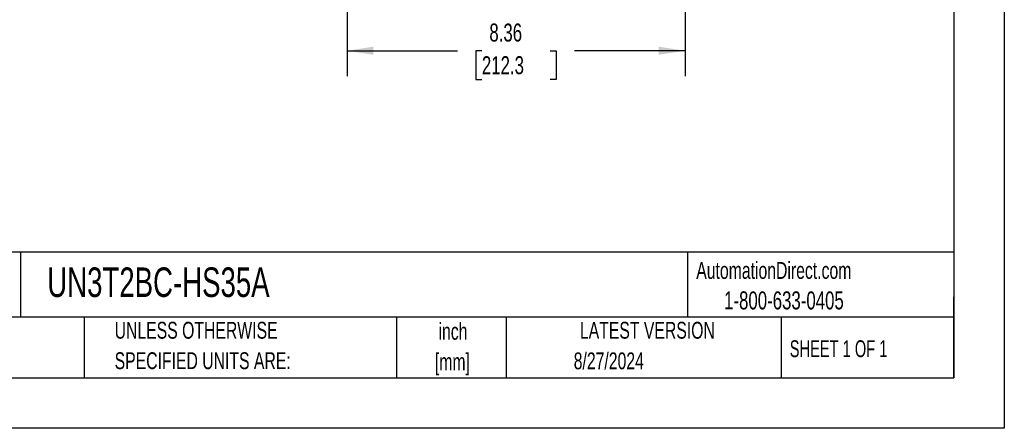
# Model space of a CAD drawing. Header units: inches. Extents: x 0 to 55, y 0 to 42.5.
# Tile 8 of 16: x 30.6 to 55, y 0 to 10.1. Entities that reach past the tile are written whole.
import ezdxf

# ---------------------------------------------------------------- set-up
doc = ezdxf.new("R2010")
doc.units = ezdxf.units.IN
doc.header["$LTSCALE"] = 5
doc.header["$MEASUREMENT"] = 0
doc.linetypes.add('CENTERX2', pattern=[0.8, 0.5, -0.1, 0.1, -0.1])
doc.layers.add('DIMENSIONS', color=140, linetype='Continuous', lineweight=25)
doc.layers.add('TEXT', color=140, linetype='Continuous', lineweight=25)
doc.styles.add('SLDTEXTSTYLE0', font='TXT', dxfattribs={"width": 0.7})
doc.styles.add('SLDTEXTSTYLE1', font='TXT', dxfattribs={"width": 0.65})
doc.dimstyles.new('SLDDIMSTYLE3', dxfattribs={"dimtxt": 0.444444, "dimasz": 0.65, "dimexe": 0, "dimexo": 0.0625, "dimgap": 0.111111, "dimtad": 0, "dimtih": 1, "dimtoh": 1, "dimrnd": 1e-09, "dimzin": 12, "dimdsep": 46, "dimtxsty": 'SLDTEXTSTYLE0', "dimsah": 1, "dimcen": 0.09, "dimadec": 0, "dimazin": 3, "dimtfac": 1, "dimtofl": 0, "dimtmove": 0, "dimatfit": 3, "dimfxl": 0, "dimfrac": 2, "dimtolj": 1, "dimtzin": 12, "dimarcsym": 0})

# ---------------------------------------------------------------- blocks, each defined once
blk = doc.blocks.new('SW_NOTE_0_1')
at = {"layer": 'TEXT', "color": 0, "linetype": 'CENTERX2', "lineweight": 18, "char_height": 0.4167, "attachment_point": 2, "style": 'SLDTEXTSTYLE0'}
for s, insert in [('inch', (0.625, 0.537)), ('[mm]', (0.611, -0.215))]:
    blk.add_mtext(s, dxfattribs=dict(at, insert=insert))
blk = doc.blocks.new('SW_NOTE_0_2')
at = {"layer": 'TEXT', "color": 0, "linetype": 'CENTERX2', "lineweight": 18, "char_height": 0.41667, "attachment_point": 1, "style": 'SLDTEXTSTYLE0'}
for s, insert in [('UNLESS OTHERWISE', (0, 0.537)), ('SPECIFIED UNITS ARE:', (0, -0.215))]:
    blk.add_mtext(s, dxfattribs=dict(at, insert=insert))
blk = doc.blocks.new('_D_8')
at = {"layer": 'DIMENSIONS'}
for p, q in [((38.744, 13.784), (38.744, 8.704)), ((47.104, 13.784), (47.104, 12.692)), ((47.104, 12.392), (47.104, 8.704)), ((38.744, 9.329), (41.476, 9.329)), ((42.078, 9.328), (41.929, 9.328)), ((41.929, 9.328), (41.929, 8.621)), ((43.769, 9.328), (43.918, 9.328)), ((43.918, 9.328), (43.918, 8.621)), ((47.104, 9.329), (44.371, 9.329)), ((41.929, 8.621), (42.078, 8.621)), ((43.918, 8.621), (43.769, 8.621))]:
    blk.add_line(p, q, dxfattribs=at)
for points in [[(38.744, 9.329), (39.394, 9.229), (39.394, 9.429)], [(47.104, 9.329), (46.454, 9.429), (46.454, 9.229)]]:
    blk.add_solid(points, dxfattribs=at)
at = {"layer": 'DIMENSIONS', "char_height": 0.4444, "attachment_point": 1, "style": 'SLDTEXTSTYLE0'}
for s, insert in [('8.36', (42.263, 10.001)), ('212.3', (42.078, 9.194))]:
    blk.add_mtext(s, dxfattribs=dict(at, insert=insert))

msp = doc.modelspace()

# ---------------------------------------------------------------- linework, layer by layer
at = {"color": 7, "linetype": 'Continuous'}
for p, q in [((55.000486, 42.500526), (55.000486, 0.000526)), ((55.000486, 0.000526), (0.000486, 0.000526))]:
    msp.add_line(p, q, dxfattribs=at)
at = {"layer": 'TEXT'}
for p, q in [((53.75, 41.25), (53.75, 1.25)), ((53.75, 4.355533), (1.25, 4.355533)), ((30.6612, 4.355533), (30.6612, 2.75)), ((47.160507, 4.355533), (47.160507, 2.75)), ((53.75, 1.25), (53.75, 3.25)), ((53.75, 2.75), (1.25, 2.75)), ((32.240192, 2.75), (32.240192, 1.25)), ((39.965414, 2.75), (39.965414, 1.25)), ((42.679547, 2.75), (42.679547, 1.25)), ((49.4781, 2.75), (49.4781, 1.25)), ((1.25, 1.25), (53.75, 1.25))]:
    msp.add_line(p, q, dxfattribs=at)

# ---------------------------------------------------------------- block references
at = {"layer": 'TEXT', "linetype": 'CENTERX2', "lineweight": 18}
for name, p in [('SW_NOTE_0_2', (32.993684, 2.093596)), ('SW_NOTE_0_1', (40.737992, 2.067274))]:
    msp.add_blockref(name, p, dxfattribs=at)

# ---------------------------------------------------------------- texts
for s, insert, char_height, attachment_point, style in [('UN3T2BC-HS35A', (31.326988, 3.974476), 0.72916667, 1, 'SLDTEXTSTYLE0'), ('AutomationDirect.com', (47.380897, 4.109553), 0.41666667, 1, 'SLDTEXTSTYLE0'), ('1-800-633-0405', (48.069209, 3.382553), 0.44444444, 1, 'SLDTEXTSTYLE0'), ('LATEST VERSION', (46.171679, 2.630707), 0.41666667, 2, 'SLDTEXTSTYLE0'), ('SHEET 1 OF 1', (49.693166, 2.17549), 0.41666667, 1, 'SLDTEXTSTYLE1'), ('8/27/2024', (45.216829, 1.8751), 0.4166667, 2, 'SLDTEXTSTYLE0')]:
    msp.add_mtext(s, dxfattribs=dict(at, insert=insert, char_height=char_height, attachment_point=attachment_point, style=style))

# ---------------------------------------------------------------- dimensions: what is measured, and where the dimension line sits
at = {"layer": 'DIMENSIONS'}
dim = msp.add_linear_dim(base=(47.103524, 9.329142), p1=(38.743954, 14.034323), p2=(47.103524, 14.034323), angle=0, dimstyle='SLDDIMSTYLE3', dxfattribs=at)
dim.commit()
dim.dimension.update_dxf_attribs({"geometry": '_D_8', "text_midpoint": (42.923739, 9.329142), "dimtype": 160})

doc.saveas('drawing.dxf')
